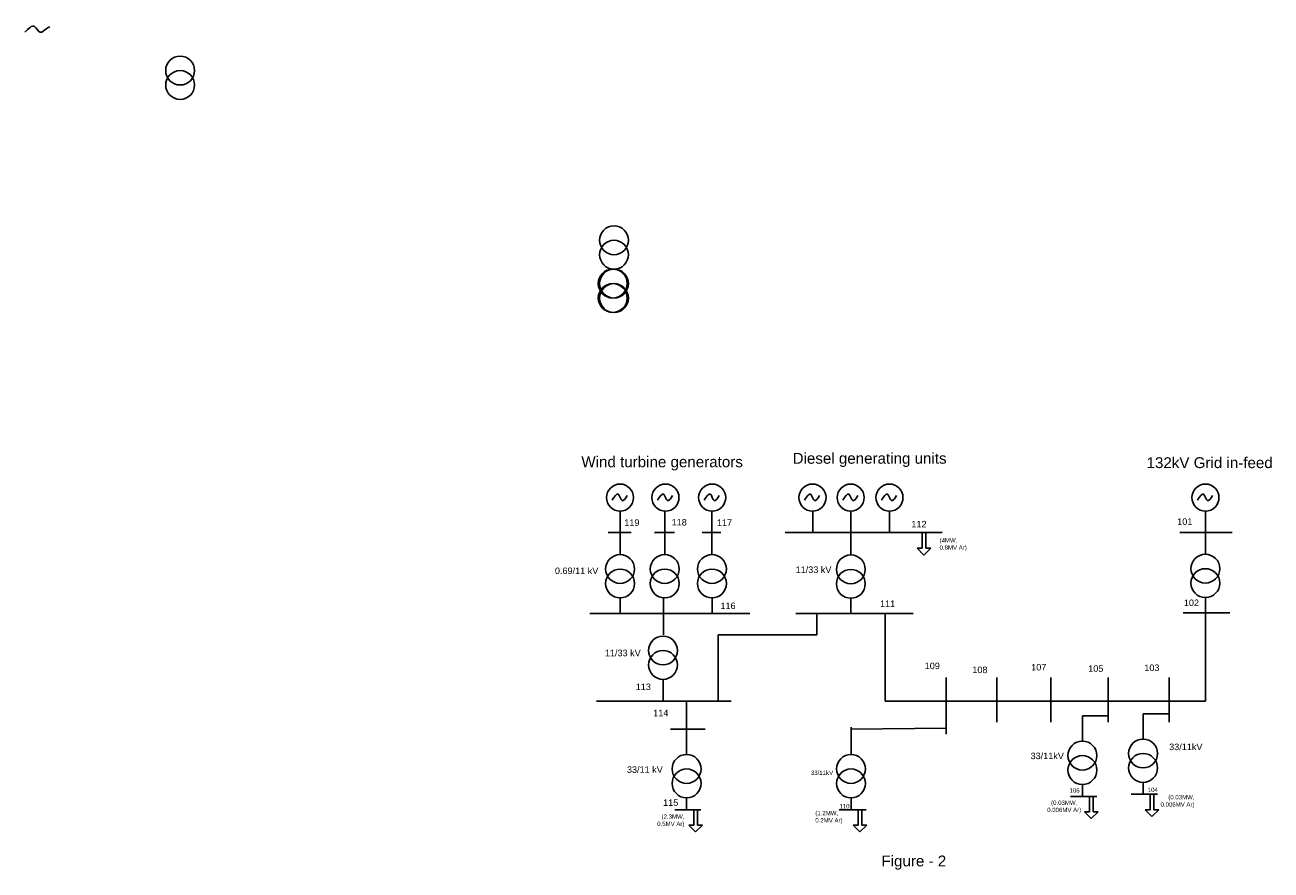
# Model space of a CAD drawing. Header units: inches. Extents: x 641 to 1568, y 969 to 2129.
# Tile 2 of 2: x 1281 to 1568, y 1934 to 2129. Entities that reach past the tile are written whole.
import ezdxf

# ---------------------------------------------------------------- set-up
doc = ezdxf.new("R2010")
doc.units = ezdxf.units.IN
doc.styles.get("Standard").update_dxf_attribs({"font": 'Arial.ttf'})

msp = doc.modelspace()

# ---------------------------------------------------------------- linework, layer by layer
for p, q in [((1418.15, 2017.07), (1418.15, 2007.04)), ((1428.45, 2017.07), (1428.45, 2007.04)), ((1439.35, 2017.07), (1439.35, 2007.04)), ((1462.64, 2017.07), (1462.64, 2012.14)), ((1471.4, 2017.07), (1471.4, 2012.14)), ((1480.29, 2017.07), (1480.29, 2012.14)), ((1553.21, 2017.07), (1553.21, 2012.14)), ((1415.43, 2012.14), (1420.67, 2012.14)), ((1426.09, 2012.14), (1430.73, 2012.14)), ((1437.08, 2012.14), (1441.42, 2012.14)), ((1456.25, 2012.14), (1492.48, 2012.14)), ((1471.4, 2012.14), (1471.4, 2006.96)), ((1487.86, 2012.14), (1487.86, 2008.52)), ((1488.71, 2012.14), (1488.71, 2008.52)), ((1559.4, 2012.14), (1547.28, 2012.14)), ((1553.21, 2012.3), (1553.21, 2007.12)), ((1553.21, 2012.14), (1559.4, 2012.14)), ((1487.86, 2008.52), (1486.69, 2008.52)), ((1486.69, 2008.52), (1488.27, 2006.94)), ((1489.84, 2008.52), (1488.27, 2006.94)), ((1488.71, 2008.52), (1489.84, 2008.52)), ((1418.15, 1997.04), (1418.15, 1993.47)), ((1428.19, 1997.04), (1428.19, 1993.47)), ((1439.4, 1997.04), (1439.4, 1993.47)), ((1471.4, 1996.96), (1471.4, 1993.47)), ((1553.21, 1997.12), (1553.21, 1993.63)), ((1411.19, 1993.47), (1448.1, 1993.47)), ((1428.19, 1993.47), (1428.19, 1988.56)), ((1458.68, 1993.47), (1485.75, 1993.47)), ((1463.52, 1993.47), (1463.52, 1988.52)), ((1479.32, 1993.47), (1479.32, 1973.21)), ((1553.21, 1993.63), (1548.07, 1993.63)), ((1553.21, 1993.63), (1558.87, 1993.63)), ((1553.21, 1993.63), (1553.21, 1973.21)), ((1463.52, 1988.52), (1440.75, 1988.52)), ((1440.75, 1988.52), (1440.75, 1973.21)), ((1493.41, 1978.67), (1493.41, 1968.38)), ((1505.05, 1978.67), (1505.05, 1968.38)), ((1517.57, 1978.67), (1517.57, 1968.38)), ((1530.77, 1978.67), (1530.77, 1968.38)), ((1544.87, 1978.67), (1544.87, 1968.38)), ((1428.06, 1978.25), (1428.06, 1973.21)), ((1443.77, 1973.21), (1412.74, 1973.21)), ((1428.06, 1973.21), (1443.77, 1973.21)), ((1433.5, 1973.21), (1433.5, 1966.76)), ((1479.32, 1973.21), (1553.21, 1973.21)), ((1524.83, 1969.84), (1524.83, 1964)), ((1524.83, 1969.84), (1530.77, 1969.84)), ((1538.83, 1970.33), (1538.83, 1964.49)), ((1538.83, 1970.33), (1544.87, 1970.33)), ((1471.44, 1967.25), (1471.44, 1961.41)), ((1471.44, 1966.76), (1493.41, 1966.98)), ((1493.41, 1968.38), (1493.41, 1965.58)), ((1437.75, 1966.76), (1429.79, 1966.76)), ((1433.5, 1966.76), (1433.5, 1960.92)), ((1433.5, 1966.76), (1437.75, 1966.76)), ((1471.44, 1966.76), (1471.44, 1960.92)), ((1524.83, 1954), (1524.83, 1951.25)), ((1538.83, 1954.48), (1538.83, 1951.74)), ((1433.5, 1950.92), (1433.5, 1948.17)), ((1471.44, 1950.92), (1471.44, 1948.17)), ((1471.44, 1950.92), (1471.44, 1948.66)), ((1528.14, 1951.25), (1522.09, 1951.25)), ((1524.83, 1951.25), (1528.14, 1951.25)), ((1526.49, 1951.25), (1526.49, 1947.7)), ((1527.34, 1951.25), (1527.34, 1947.7)), ((1542.15, 1951.74), (1536.09, 1951.74)), ((1538.83, 1951.74), (1542.15, 1951.74)), ((1540.49, 1951.74), (1540.49, 1948.19)), ((1541.34, 1951.74), (1541.34, 1948.19)), ((1436.81, 1948.17), (1430.75, 1948.17)), ((1433.5, 1948.17), (1436.81, 1948.17)), ((1435.15, 1948.17), (1435.15, 1944.62)), ((1436, 1948.17), (1436, 1944.62)), ((1473.94, 1948.17), (1468.7, 1948.17)), ((1471.44, 1948.17), (1473.94, 1948.17)), ((1473.09, 1948.17), (1473.09, 1944.62)), ((1473.09, 1948.17), (1473.09, 1945.11)), ((1473.94, 1948.17), (1473.94, 1944.62)), ((1473.94, 1948.17), (1473.94, 1945.11)), ((1473.94, 1948.17), (1474.95, 1948.17)), ((1526.49, 1947.7), (1525.32, 1947.7)), ((1525.32, 1947.7), (1526.89, 1946.13)), ((1528.47, 1947.7), (1526.89, 1946.13)), ((1527.34, 1947.7), (1528.47, 1947.7)), ((1540.49, 1948.19), (1539.32, 1948.19)), ((1539.32, 1948.19), (1540.89, 1946.61)), ((1542.47, 1948.19), (1540.89, 1946.61)), ((1541.34, 1948.19), (1542.47, 1948.19)), ((1435.15, 1944.62), (1433.98, 1944.62)), ((1433.98, 1944.62), (1435.56, 1943.05)), ((1437.13, 1944.62), (1435.56, 1943.05)), ((1436, 1944.62), (1437.13, 1944.62)), ((1473.09, 1944.62), (1471.92, 1944.62)), ((1471.92, 1944.62), (1473.5, 1943.05)), ((1475.07, 1944.62), (1473.5, 1943.05)), ((1473.94, 1944.62), (1475.07, 1944.62))]:
    msp.add_line(p, q)
for centre, radius in [((1316.63, 2118.7), 3.33), ((1316.63, 2115.37), 3.33), ((1416.75, 2079.55), 3.33), ((1416.75, 2076.22), 3.33), ((1416.45, 2069.56), 3.33), ((1416.75, 2069.55), 3.33), ((1416.45, 2066.23), 3.33), ((1416.75, 2066.21), 3.33), ((1418.15, 2020.19), 3.12), ((1428.62, 2020.19), 3.12), ((1439.4, 2020.19), 3.12), ((1462.55, 2020.19), 3.12), ((1471.37, 2020.19), 3.12), ((1480.31, 2020.19), 3.12), ((1553.23, 2020.19), 3.12), ((1418.15, 2003.71), 3.33), ((1428.45, 2003.71), 3.33), ((1439.35, 2003.71), 3.33), ((1471.4, 2003.63), 3.33), ((1553.21, 2003.79), 3.33), ((1418.15, 2000.37), 3.33), ((1428.45, 2000.37), 3.33), ((1439.35, 2000.37), 3.33), ((1471.4, 2000.29), 3.33), ((1553.21, 2000.46), 3.33), ((1428.06, 1984.91), 3.33), ((1428.06, 1981.58), 3.33), ((1538.83, 1961.15), 3.33), ((1524.83, 1960.67), 3.33), ((1538.83, 1957.82), 3.33), ((1433.5, 1957.59), 3.33), ((1471.44, 1957.59), 3.33), ((1524.83, 1957.33), 3.33), ((1433.5, 1954.25), 3.33), ((1471.44, 1954.25), 3.33)]:
    msp.add_circle(centre, radius)
for points in [[(1280.81, 2127.55), (1283.04, 2128.84), (1284.34, 2127.53), (1285.79, 2128.36), (1286.55, 2128.81)], [(1416.32, 2019.58), (1417.73, 2020.99), (1418.6, 2019.48), (1419.78, 2020.66)], [(1426.8, 2019.58), (1428.21, 2020.99), (1429.08, 2019.48), (1430.25, 2020.66)], [(1437.58, 2019.58), (1438.99, 2020.99), (1439.86, 2019.48), (1441.03, 2020.66)], [(1460.73, 2019.58), (1462.13, 2020.99), (1463, 2019.48), (1464.18, 2020.66)], [(1469.54, 2019.58), (1470.95, 2020.99), (1471.82, 2019.48), (1473, 2020.66)], [(1478.49, 2019.58), (1479.89, 2020.99), (1480.76, 2019.48), (1481.94, 2020.66)], [(1551.41, 2019.58), (1552.81, 2020.99), (1553.68, 2019.48), (1554.86, 2020.66)]]:
    msp.add_spline(points, degree=3)

# ---------------------------------------------------------------- texts
at = {"attachment_point": 1}
for s, width, insert, char_height in [('\\pxqc;Diesel generating units', 37.6107, (1456.92, 2030.5), 2.5), ('\\pxqc;Wind turbine generators', 40.781, (1407.46, 2029.69), 2.5), ('\\pxqc;132kV Grid in-feed', 35.8702, (1536.26, 2029.49), 2.5), ('119', 4.1683, (1419.12, 2015.16), 1.5), ('118', 4.5592, (1430.04, 2015.25), 1.5), ('117', 6.1843, (1440.49, 2015.16), 1.5), ('\\pxqc;112', 6.3899, (1483.92, 2014.81), 1.5), ('\\pxqc;101', 4.8755, (1546.02, 2015.39), 1.5), ('(4MW,\\P0.8MV Ar)', 15.2335, (1491.87, 2010.83), 1), ('\\pxqr;11/33 kV', 15.256, (1451.66, 2004.3), 1.5), ('\\pxqr;0.69/11 kV', 24.6606, (1388.47, 2004.05), 1.5), ('116', 6.7847, (1441.31, 1995.98), 1.5), ('\\pxqc;111', 6.5825, (1476.58, 1996.45), 1.5), ('\\pxqc;102', 3.9195, (1548.03, 1996.67), 1.5), ('\\A1;\\pxqr;11/33 kV', 16.8461, (1406.07, 1985.09), 1.5), ('\\pxqc;109', 6.464, (1486.95, 1982.11), 1.5), ('\\pxqc;107', 7.5345, (1511, 1981.8), 1.5), ('\\pxqc;105', 7.6008, (1524.12, 1981.5), 1.5), ('\\pxqc;103', 8.617, (1536.55, 1981.68), 1.5), ('\\pxqc;108', 6.915, (1497.72, 1981.19), 1.5), ('\\pxqc;113', 9.0871, (1418.97, 1977.29), 1.5), ('\\pxqc;114', 5.2447, (1424.92, 1971.24), 1.5), ('\\pxqr;33/11kV', 10.3823, (1510.18, 1961.35), 1.5), ('33/11kV', 26.9736, (1544.85, 1963.43), 1.5), ('\\pxqc;33/11 kV', 13.7498, (1416.99, 1958.19), 1.5), ('\\pxqr;33/11kV', 19.0558, (1448.25, 1957.21), 1), ('\\pxqc;106', 3.2526, (1521.4, 1953.12), 1), ('104', 4.0459, (1539.91, 1953.26), 1), ('\\pxqc;115', 4.0432, (1427.81, 1950.57), 1.5), ('\\pxqc;(0.03MW,\\P0.006MV Ar)', 9.524, (1515.87, 1950.3), 1), ('\\pxqr;(0.03MW,\\P0.006MV Ar)', 9.362, (1541.34, 1951.57), 1), ('\\pxqr;(2.3MW,\\P0.5MV Ar)', 9.3688, (1423.63, 1947.09), 1), ('(1.2MW,\\P0.2MV Ar)', 7.7804, (1463.2, 1947.91), 1), ('\\pxqc;110', 3.5279, (1468.17, 1949.48), 1), ('\\pxqc;Figure - 2', 63.2058, (1454.33, 1937.61), 2.5)]:
    msp.add_mtext_dynamic_manual_height_columns(s, width=width, gutter_width=12.5, heights=[0], dxfattribs=dict(at, insert=insert, char_height=char_height))

doc.saveas('drawing.dxf')
